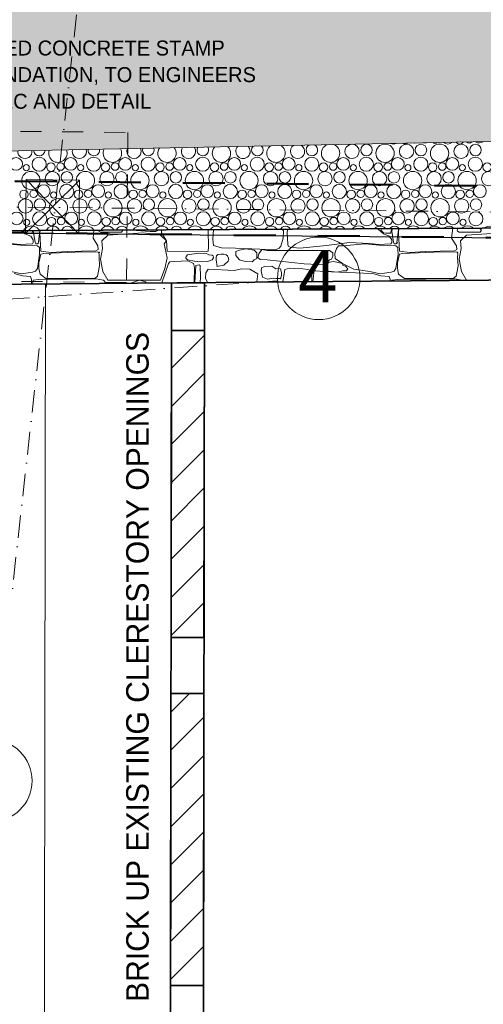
# Model space of a CAD drawing. Header units: millimetres. Extents: x -738537 to 1850049, y -250217 to 604013.
# Tile 30 of 220: x -619407 to -616314, y 76888 to 83456. Entities that reach past the tile are written whole.
import ezdxf

# ---------------------------------------------------------------- set-up
doc = ezdxf.new("R2010")
doc.units = ezdxf.units.MM
doc.header["$MEASUREMENT"] = 0
doc.set_wipeout_variables(frame=1)
for name, pattern in [('Dashed', [280, 140, -140]), ('Dot & Dashed', [280, 150, -60, 0, -70]), ('Wipeout_Contour', [1000, 0, -1000])]:
    doc.linetypes.add(name, pattern=pattern)
for name, color, linetype, lineweight in [('0_Pen_No__161', 1, 'Continuous', 5), ('0_Pen_No__170', 9, 'Continuous', 0), ('0_Pen_No__3', 30, 'Continuous', 15), ('0_Pen_No__6', 7, 'Continuous', 5), ('A_SURVEY_Pen_No__6', 7, 'Continuous', 5), ('A_WALL LOAD_Pen_No__1', 214, 'Continuous', 35), ('A_WALL LOAD_Pen_No__6', 7, 'Continuous', 5), ('BUILDING_Pen_No__2', 1, 'Continuous', 25), ('C-GRID _Pen_No__5', 4, 'Continuous', 5), ('MARKETING_Pen_No__1', 214, 'Continuous', 35)]:
    doc.layers.add(name, color=color, linetype=linetype, lineweight=lineweight)
for name, color, linetype, lineweight, true_color in [('0_Pen_No__171', 7, 'Continuous', 0, 0xdadada), ('0_Pen_No__28', 7, 'Continuous', 50, 0xff9390), ('MARKETING_Pen_No__7', 7, 'Continuous', 5, 0x9f07ff)]:
    doc.layers.add(name, color=color, linetype=linetype, lineweight=lineweight, true_color=true_color)
doc.layers.add('MARKETING', color=7, linetype='Continuous')
doc.styles.add('GENERATED_STYLE_1', font='GOTHIC.TTF')
pattern_1 = [(45, (0, 0), (-127.279217, 127.279217), [])]

# ---------------------------------------------------------------- blocks, each defined once
blk = doc.blocks.new('*X3')
at = {"layer": '0_Pen_No__170', "color": 9, "linetype": 'Continuous', "lineweight": 0}
for centre, radius in [((-617094, 82586.3), 38.4), ((-616969.9, 82565.1), 61.2), ((-616826.3, 82577.5), 47.7), ((-616730.3, 82586.3), 38.4), ((-616606.2, 82565.1), 61.2), ((-616462.6, 82577.5), 47.7), ((-616366.6, 82586.3), 38.4), ((-619430.8, 82494.1), 42.6), ((-619277.3, 82492), 47.3), ((-619198.2, 82472.9), 28.6), ((-619134.4, 82476.4), 25.1), ((-619067, 82494.1), 42.6), ((-618913.6, 82492), 47.3), ((-618834.5, 82472.9), 28.6), ((-618770.7, 82476.4), 25.1), ((-618703.3, 82494.1), 42.6), ((-618549.9, 82492), 47.3), ((-618470.8, 82472.9), 28.6), ((-618407, 82476.4), 25.1), ((-618339.6, 82494.1), 42.6), ((-618186.2, 82492), 47.3), ((-618107.1, 82472.9), 28.6), ((-618043.3, 82476.4), 25.1), ((-617975.9, 82494.1), 42.6), ((-617822.4, 82492), 47.3), ((-617743.4, 82472.9), 28.6), ((-617679.6, 82476.4), 25.1), ((-617612.2, 82494.1), 42.6), ((-617458.7, 82492), 47.3), ((-617379.7, 82472.9), 28.6), ((-617315.9, 82476.4), 25.1), ((-617248.5, 82494.1), 42.6), ((-617095, 82492), 47.3), ((-617016, 82472.9), 28.6), ((-616952.2, 82476.4), 25.1), ((-616884.8, 82494.1), 42.6), ((-616731.3, 82492), 47.3), ((-616652.3, 82472.9), 28.6), ((-616588.5, 82476.4), 25.1), ((-616521.1, 82494.1), 42.6), ((-616367.6, 82492), 47.3), ((-616288.6, 82472.9), 28.6), ((-619332.1, 82383.1), 61.2), ((-619363.4, 82468.7), 20.7), ((-619188.6, 82395.5), 47.7), ((-619092.5, 82404.3), 38.4), ((-618968.4, 82383.1), 61.2), ((-618999.7, 82468.7), 20.7), ((-618824.9, 82395.5), 47.7), ((-618728.8, 82404.3), 38.4), ((-618604.7, 82383.1), 61.2), ((-618636, 82468.7), 20.7), ((-618461.2, 82395.5), 47.7), ((-618365.1, 82404.3), 38.4), ((-618241, 82383.1), 61.2), ((-618272.3, 82468.7), 20.7), ((-618097.5, 82395.5), 47.7), ((-618001.4, 82404.3), 38.4), ((-617877.3, 82383.1), 61.2), ((-617908.5, 82468.7), 20.7), ((-617733.8, 82395.5), 47.7), ((-617637.7, 82404.3), 38.4), ((-617513.6, 82383.1), 61.2), ((-617544.8, 82468.7), 20.7), ((-617370, 82395.5), 47.7), ((-617274, 82404.3), 38.4), ((-617149.9, 82383.1), 61.2), ((-617181.1, 82468.7), 20.7), ((-617006.3, 82395.5), 47.7), ((-616910.3, 82404.3), 38.4), ((-616786.2, 82383.1), 61.2), ((-616817.4, 82468.7), 20.7), ((-616642.6, 82395.5), 47.7), ((-616546.6, 82404.3), 38.4), ((-616422.5, 82383.1), 61.2), ((-616453.7, 82468.7), 20.7), ((-616278.9, 82395.5), 47.7), ((-619378.2, 82290.9), 28.6), ((-619314.4, 82294.4), 25.1), ((-619247, 82312.2), 42.6), ((-619179.7, 82286.7), 20.7), ((-619093.6, 82310), 47.3), ((-619014.5, 82290.9), 28.6), ((-618950.7, 82294.4), 25.1), ((-618883.3, 82312.2), 42.6), ((-618816, 82286.7), 20.7), ((-618729.9, 82310), 47.3), ((-618650.8, 82290.9), 28.6), ((-618587, 82294.4), 25.1), ((-618519.6, 82312.2), 42.6), ((-618452.3, 82286.7), 20.7), ((-618366.2, 82310), 47.3), ((-618287.1, 82290.9), 28.6), ((-618223.3, 82294.4), 25.1), ((-618155.9, 82312.2), 42.6), ((-618088.5, 82286.7), 20.7), ((-618002.4, 82310), 47.3), ((-617923.4, 82290.9), 28.6), ((-617859.6, 82294.4), 25.1), ((-617792.2, 82312.2), 42.6), ((-617724.8, 82286.7), 20.7), ((-617638.7, 82310), 47.3), ((-617559.7, 82290.9), 28.6), ((-617495.9, 82294.4), 25.1), ((-617428.5, 82312.2), 42.6), ((-617361.1, 82286.7), 20.7), ((-617275, 82310), 47.3), ((-617196, 82290.9), 28.6), ((-617132.2, 82294.4), 25.1), ((-617064.8, 82312.2), 42.6), ((-616997.4, 82286.7), 20.7), ((-616911.3, 82310), 47.3), ((-616832.3, 82290.9), 28.6), ((-616768.5, 82294.4), 25.1), ((-616701.1, 82312.2), 42.6), ((-616633.7, 82286.7), 20.7), ((-616547.6, 82310), 47.3), ((-616468.6, 82290.9), 28.6), ((-616404.8, 82294.4), 25.1), ((-616337.4, 82312.2), 42.6), ((-619368.6, 82213.5), 47.7), ((-619272.5, 82222.4), 38.4), ((-619148.4, 82201.1), 61.2), ((-619004.9, 82213.5), 47.7), ((-618908.8, 82222.4), 38.4), ((-618784.7, 82201.1), 61.2), ((-618641.2, 82213.5), 47.7), ((-618545.1, 82222.4), 38.4), ((-618421, 82201.1), 61.2), ((-618277.5, 82213.5), 47.7), ((-618181.4, 82222.4), 38.4), ((-618057.3, 82201.1), 61.2), ((-617913.8, 82213.5), 47.7), ((-617817.7, 82222.4), 38.4), ((-617693.6, 82201.1), 61.2), ((-617550, 82213.5), 47.7), ((-617454, 82222.4), 38.4), ((-617329.9, 82201.1), 61.2), ((-617186.3, 82213.5), 47.7), ((-617090.3, 82222.4), 38.4), ((-616966.2, 82201.1), 61.2), ((-616822.6, 82213.5), 47.7), ((-616726.6, 82222.4), 38.4), ((-616602.5, 82201.1), 61.2), ((-616458.9, 82213.5), 47.7), ((-616362.9, 82222.4), 38.4), ((-619427, 82130.2), 42.6), ((-619273.6, 82128), 47.3), ((-619063.3, 82130.2), 42.6), ((-618909.9, 82128), 47.3), ((-618699.6, 82130.2), 42.6), ((-618546.2, 82128), 47.3), ((-618335.9, 82130.2), 42.6), ((-618182.4, 82128), 47.3), ((-617972.2, 82130.2), 42.6), ((-617818.7, 82128), 47.3), ((-617608.5, 82130.2), 42.6), ((-617455, 82128), 47.3), ((-617244.8, 82130.2), 42.6), ((-617091.3, 82128), 47.3), ((-616881.1, 82130.2), 42.6), ((-616727.6, 82128), 47.3), ((-616517.4, 82130.2), 42.6), ((-616363.9, 82128), 47.3), ((-619359.7, 82104.7), 20.7), ((-619194.5, 82108.9), 28.6), ((-619130.7, 82112.4), 25.1), ((-618996, 82104.7), 20.7), ((-618830.8, 82108.9), 28.6), ((-618767, 82112.4), 25.1), ((-618632.3, 82104.7), 20.7), ((-618467.1, 82108.9), 28.6), ((-618403.3, 82112.4), 25.1), ((-618268.5, 82104.7), 20.7), ((-618103.4, 82108.9), 28.6), ((-618039.6, 82112.4), 25.1), ((-617904.8, 82104.7), 20.7), ((-617739.7, 82108.9), 28.6), ((-617675.9, 82112.4), 25.1), ((-617541.1, 82104.7), 20.7), ((-617376, 82108.9), 28.6), ((-617312.2, 82112.4), 25.1), ((-617177.4, 82104.7), 20.7), ((-617012.3, 82108.9), 28.6), ((-616948.5, 82112.4), 25.1), ((-616813.7, 82104.7), 20.7), ((-616648.6, 82108.9), 28.6), ((-616584.8, 82112.4), 25.1), ((-616450, 82104.7), 20.7)]:
    blk.add_circle(centre, radius, dxfattribs=at)
for centre, radius, start, end in [((-616915, 82674), 47.3, 247.76258, 294.49825), ((-616836, 82654.9), 28.6, 233.90915, 308.35169), ((-616772.2, 82658.4), 25.1, 268.70177, 273.55907), ((-616704.8, 82676.1), 42.6, 258.05561, 284.20522), ((-616637.4, 82650.7), 20.7, 226.45528, 315.80556), ((-616551.3, 82674), 47.3, 231.15395, 311.10689), ((-616472.3, 82654.9), 28.6, 214.17688, 328.08396), ((-616408.5, 82658.4), 25.1, 226.60449, 315.65635), ((-616341.1, 82676.1), 42.6, 234.78407, 307.47677), ((-619372.3, 82577.5), 47.7, 175.68526, 6.57558), ((-619276.3, 82586.3), 38.4, 184.71044, 357.5504), ((-619152.1, 82565.1), 61.2, 160.7424, 21.51843), ((-619008.6, 82577.5), 47.7, 166.93087, 15.32997), ((-618912.5, 82586.3), 38.4, 173.97093, 8.28991), ((-618788.4, 82565.1), 61.2, 153.38167, 28.87917), ((-618644.9, 82577.5), 47.7, 157.82036, 24.44048), ((-618548.8, 82586.3), 38.4, 162.96834, 19.29249), ((-618424.7, 82565.1), 61.2, 145.48168, 36.77916), ((-618281.2, 82577.5), 47.7, 148.02962, 34.23121), ((-618185.1, 82586.3), 38.4, 151.21108, 31.04976), ((-618061, 82565.1), 61.2, 136.70071, 45.56013), ((-617917.5, 82577.5), 47.7, 136.98191, 45.27892), ((-617821.4, 82586.3), 38.4, 137.82756, 44.43327), ((-617697.3, 82565.1), 61.2, 126.31968, 55.94116), ((-617553.8, 82577.5), 47.7, 123.25139, 59.00945), ((-617457.7, 82586.3), 38.4, 120.32962, 61.93122), ((-617333.6, 82565.1), 61.2, 111.98738, 70.27345), ((-617190, 82577.5), 47.7, 95.31491, 86.94592), ((-619328.4, 82019.1), 61.2, 15.97955, 163.32007), ((-619184.9, 82031.5), 47.7, 4.31031, 174.98932), ((-619088.8, 82040.4), 38.4, 351.36183, 187.9378), ((-618964.7, 82019.1), 61.2, 13.82278, 165.47684), ((-618821.2, 82031.5), 47.7, 1.63579, 177.66384), ((-618725.1, 82040.4), 38.4, 347.98974, 191.30988), ((-618601, 82019.1), 61.2, 11.68634, 167.61329), ((-618457.5, 82031.5), 47.7, 358.96559, 180.33404), ((-618361.4, 82040.4), 38.4, 344.57613, 194.72349), ((-618237.3, 82019.1), 61.2, 9.56675, 169.73288), ((-618093.8, 82031.5), 47.7, 356.2939, 183.00572), ((-617997.7, 82040.4), 38.4, 341.10676, 198.19287), ((-617873.6, 82019.1), 61.2, 7.46079, 171.83883), ((-617730, 82031.5), 47.7, 353.61489, 185.68474), ((-617634, 82040.4), 38.4, 337.56533, 201.7343), ((-617509.9, 82019.1), 61.2, 5.36541, 173.93422), ((-617366.3, 82031.5), 47.7, 350.92255, 188.37708), ((-617270.3, 82040.4), 38.4, 333.93262, 205.36701), ((-617146.2, 82019.1), 61.2, 3.27767, 176.02196), ((-617002.6, 82031.5), 47.7, 348.21063, 191.089), ((-616906.6, 82040.4), 38.4, 330.18522, 209.11441), ((-616782.5, 82019.1), 61.2, 1.19474, 178.10489), ((-616638.9, 82031.5), 47.7, 345.47246, 193.82717), ((-616542.9, 82040.4), 38.4, 326.29365, 213.00597), ((-616418.8, 82019.1), 61.2, 359.11386, 180.18577), ((-616275.2, 82031.5), 47.7, 342.7008, 196.59883)]:
    blk.add_arc(centre, radius, start, end, dxfattribs=at)
blk = doc.blocks.new('Fill_2', base_point=(0, 0))
at = {"color": 254, "linetype": 'Wipeout_Contour', "lineweight": 0, "ltscale": 14005644.7295551}
blk.add_wipeout([(-629509.8, 81186.9), (-636562.3, 79781.8), (-636489.6, 79417.3), (-629462, 80817.5), (-620502.8, 81356.1), (-620540.5, 82043.7), (-601136.6, 81925.1), (-601127.3, 81469.6), (-590151.9, 81021), (-590021.9, 81719.9), (-589769.8, 81683.3), (-588537.1, 88325.9), (-581323.3, 84127), (-581890.9, 80218.2), (-581481.7, 80187.1), (-580849.5, 84486.2), (-589699.4, 89557.9), (-590288.4, 81899.2), (-594388.9, 82642), (-600414.3, 82313.5), (-600427.4, 82955.9), (-621103.7, 82547.9), (-621076.1, 81700.6)], dxfattribs=at)
at = {"layer": '0_Pen_No__170', "color": 255, "linetype": 'Continuous', "lineweight": 0, "flags": 128}
blk.add_lwpolyline([(-629509.8, 81186.9), (-636562.3, 79781.8), (-636489.6, 79417.3), (-629462, 80817.5), (-620502.8, 81356.1), (-620540.5, 82043.7), (-601136.6, 81925.1), (-601127.3, 81469.6), (-590151.9, 81021), (-590021.9, 81719.9), (-589769.8, 81683.3), (-588537.1, 88325.9), (-581323.3, 84127), (-581890.9, 80218.2), (-581481.7, 80187.1), (-580849.5, 84486.2), (-589699.4, 89557.9), (-590288.4, 81899.2), (-594388.9, 82642), (-600414.3, 82313.5), (-600427.4, 82955.9), (-621103.7, 82547.9), (-621076.1, 81700.6)], close=True, dxfattribs=at)
at = {"layer": '0_Pen_No__170', "color": 9, "linetype": 'Continuous', "lineweight": 0}
blk.add_blockref('*X3', (0, 0), dxfattribs=at)
blk = doc.blocks.new('*X284')
at = {"layer": 'MARKETING_Pen_No__7', "color": 190, "linetype": 'Continuous', "lineweight": 5, "true_color": 0x9f07ff}
for p, q in [((-619372, 82028.5), (-619396.7, 82049.7)), ((-619385.9, 82049.7), (-619372.1, 82034.4)), ((-619325.4, 82032.5), (-619319.4, 82050.1)), ((-619316.3, 82050.1), (-619317.5, 82045.9)), ((-619317.5, 82045.9), (-619304.5, 81972.8)), ((-619282.1, 81972.8), (-619273.1, 82050.3)), ((-619270.8, 82050.3), (-619272.4, 82035)), ((-618917.5, 81997.9), (-618911.4, 82052.2)), ((-618880.3, 82052.4), (-618880.3, 82052.2)), ((-618880.3, 82052.2), (-618879.3, 82044.7)), ((-618879.3, 82044.7), (-618866.8, 82037.7)), ((-618866.8, 82037.7), (-618752.6, 82037.7)), ((-618752.6, 82037.7), (-618726.9, 82038.7)), ((-618726.9, 82038.7), (-618719.4, 82051.6)), ((-618719.4, 82051.6), (-618720.8, 82053.2)), ((-618665.5, 82053.5), (-618660.2, 82051.6)), ((-618660.2, 82051.6), (-618537.3, 82042.5)), ((-618537.3, 82042.5), (-618497.9, 82044.1)), ((-618497.9, 82044.1), (-618480, 82051.6)), ((-618480, 82051.6), (-618476.8, 82054.5)), ((-618451, 82054.2), (-618461.3, 82048.7)), ((-618461.3, 82048.7), (-618460.5, 82034)), ((-618441, 82054.7), (-618451, 82054.2)), ((-618152.6, 82055.6), (-618271.2, 82055.6)), ((-618149.8, 82047.2), (-618152.6, 82055.6)), ((-618147.2, 81941.4), (-618149.8, 82047.2)), ((-618119.2, 81992), (-618114.8, 82056.4)), ((-617646.7, 82047.1), (-617655.1, 82058.8)), ((-617650, 81998.3), (-617646.7, 82047.1)), ((-617619.6, 82059), (-617621.9, 82029.5)), ((-617016.2, 82059.5), (-617021.6, 82062.1)), ((-616980, 82028.5), (-617016.2, 82059.5)), ((-616993, 82062.2), (-616994.8, 82050.7)), ((-616994.8, 82050.7), (-616980.1, 82034.4)), ((-616933.4, 82032.5), (-616926.4, 82053.1)), ((-616926.4, 82053.1), (-616927, 82062.6)), ((-616920.6, 82062.6), (-616925.5, 82045.9)), ((-616925.5, 82045.9), (-616912.5, 81972.8)), ((-616890.1, 81972.8), (-616880.7, 82054)), ((-616880.7, 82054), (-616881.7, 82062.8)), ((-616877.5, 82062.8), (-616880.4, 82035)), ((-616525.5, 81997.9), (-616518, 82064.7)), ((-616485, 82064.9), (-616488.3, 82052.2)), ((-616488.3, 82052.2), (-616487.3, 82044.7)), ((-616487.3, 82044.7), (-616474.8, 82037.7)), ((-616474.8, 82037.7), (-616360.6, 82037.7)), ((-616360.6, 82037.7), (-616334.9, 82038.7)), ((-616327.4, 82051.6), (-616338.9, 82065.7)), ((-616334.9, 82038.7), (-616327.4, 82051.6)), ((-619372.1, 82034.4), (-619357.1, 82032.5)), ((-619333.3, 82011.1), (-619372, 82028.5)), ((-619357.1, 82032.5), (-619325.4, 82032.5)), ((-619316.8, 81988.4), (-619333.3, 82011.1)), ((-619317.1, 81969), (-619316.8, 81988.4)), ((-619304.5, 81972.8), (-619300, 81961.9)), ((-619279.5, 81968.1), (-619282.1, 81972.8)), ((-619272.4, 82035), (-619265.2, 81911.3)), ((-618886.2, 81947.9), (-618917.5, 81997.9)), ((-618818.6, 82017.9), (-618858.2, 81980.3)), ((-618858.2, 81980.3), (-618855, 81930.1)), ((-618583.6, 82033.1), (-618818.6, 82017.9)), ((-618467.4, 82017.9), (-618583.6, 82033.1)), ((-618427, 81980.9), (-618467.4, 82017.9)), ((-618460.5, 82034), (-618427, 81980.9)), ((-618442.9, 81961.3), (-618427, 81980.9)), ((-618427, 81980.9), (-618423.2, 81911.7)), ((-618114.1, 81950.4), (-618119.2, 81992)), ((-617665.6, 81946), (-617650, 81998.3)), ((-617621.9, 82029.5), (-617618, 81961.2)), ((-616980.1, 82034.4), (-616965.1, 82032.5)), ((-616941.3, 82011.1), (-616980, 82028.5)), ((-616965.1, 82032.5), (-616933.4, 82032.5)), ((-616924.8, 81988.4), (-616941.3, 82011.1)), ((-616925.1, 81969), (-616924.8, 81988.4)), ((-616912.5, 81972.8), (-616908, 81961.9)), ((-616887.5, 81968.1), (-616890.1, 81972.8)), ((-616880.4, 82035), (-616873.2, 81911.3)), ((-616494.2, 81947.9), (-616525.5, 81997.9)), ((-616426.6, 82017.9), (-616466.2, 81980.3)), ((-616466.2, 81980.3), (-616463, 81930.1)), ((-616191.6, 82033.1), (-616426.6, 82017.9)), ((-619401.2, 81952.7), (-619494, 81961.7)), ((-619466, 81964), (-619406, 81955.6)), ((-619406, 81955.6), (-619322.2, 81961.2)), ((-619289.2, 81946.6), (-619401.2, 81952.7)), ((-619322.2, 81961.2), (-619317.1, 81969)), ((-619300, 81961.9), (-619290.7, 81960.6)), ((-619290.7, 81960.6), (-619279.5, 81968.1)), ((-619275.6, 81935.4), (-619289.2, 81946.6)), ((-619275.6, 81921.9), (-619275.6, 81935.4)), ((-619275.4, 81891.9), (-619275.6, 81921.9)), ((-619265.2, 81911.3), (-619197.4, 81903.3)), ((-619245.6, 81896.8), (-618985.3, 81906.9)), ((-619197.4, 81903.3), (-619090.9, 81910.6)), ((-619090.9, 81910.6), (-618898.5, 81914.1)), ((-618985.3, 81906.9), (-618881.1, 81904.1)), ((-618898.5, 81914.1), (-618883.4, 81923.5)), ((-618883.4, 81923.5), (-618886.2, 81947.9)), ((-618876.9, 81892.6), (-618881.1, 81904.1)), ((-618855, 81930.1), (-618867.2, 81857.8)), ((-618423.4, 81866.9), (-618442.9, 81961.3)), ((-618423.2, 81911.7), (-618176.6, 81908.5)), ((-618176.6, 81908.5), (-618150.4, 81911.7)), ((-618150.4, 81911.7), (-618147.2, 81941.4)), ((-618114.1, 81950.4), (-618061.9, 81933.8)), ((-618061.9, 81933.8), (-617968.4, 81932.9)), ((-617968.4, 81932.9), (-617805.5, 81924.9)), ((-617940.8, 81918.3), (-617965.8, 81909.1)), ((-617965.8, 81909.1), (-617964.7, 81882.3)), ((-617898.9, 81928), (-617940.8, 81918.3)), ((-617841.8, 81918.3), (-617898.9, 81928)), ((-617826.2, 81901.3), (-617841.8, 81918.3)), ((-617790.7, 81923.8), (-617812.8, 81893.2)), ((-617805.5, 81924.9), (-617701.3, 81921.8)), ((-617756.6, 81916.9), (-617790.7, 81923.8)), ((-617340.1, 81916.9), (-617756.6, 81916.9)), ((-617701.3, 81921.8), (-617675.9, 81931.4)), ((-617675.9, 81931.4), (-617665.6, 81946)), ((-617618, 81961.2), (-617616.6, 81944.8)), ((-617616.6, 81944.8), (-617603.2, 81938.4)), ((-617603.2, 81938.4), (-617538.1, 81931.9)), ((-617538.1, 81931.9), (-617359.3, 81948.8)), ((-617359.3, 81948.8), (-617206.9, 81969.4)), ((-617317.9, 81901), (-617340.1, 81916.9)), ((-617292.8, 81930.7), (-617305.1, 81897)), ((-617279.3, 81947.6), (-617292.8, 81930.7)), ((-617253.7, 81946.6), (-617279.3, 81947.6)), ((-617102, 81961.7), (-617253.7, 81946.6)), ((-617206.9, 81969.4), (-617074, 81964)), ((-617009.2, 81952.7), (-617102, 81961.7)), ((-617074, 81964), (-617014, 81955.6)), ((-617014, 81955.6), (-616930.2, 81961.2)), ((-616897.2, 81946.6), (-617009.2, 81952.7)), ((-616930.2, 81961.2), (-616925.1, 81969)), ((-616908, 81961.9), (-616898.7, 81960.6)), ((-616898.7, 81960.6), (-616887.5, 81968.1)), ((-616883.6, 81935.4), (-616897.2, 81946.6)), ((-616883.6, 81921.9), (-616883.6, 81935.4)), ((-616883.4, 81891.9), (-616883.6, 81921.9)), ((-616873.2, 81911.3), (-616805.4, 81903.3)), ((-616853.6, 81896.8), (-616593.3, 81906.9)), ((-616805.4, 81903.3), (-616698.9, 81910.6)), ((-616698.9, 81910.6), (-616506.5, 81914.1)), ((-616593.3, 81906.9), (-616489.1, 81904.1)), ((-616506.5, 81914.1), (-616491.4, 81923.5)), ((-616491.4, 81923.5), (-616494.2, 81947.9)), ((-616484.9, 81892.6), (-616489.1, 81904.1)), ((-616463, 81930.1), (-616475.2, 81857.8)), ((-619289.2, 81796.1), (-619275.4, 81891.9)), ((-619265.2, 81891.8), (-619279.8, 81834.5)), ((-619265.2, 81891.8), (-619245.6, 81896.8)), ((-618877.5, 81872.7), (-618876.9, 81892.6)), ((-618875.1, 81813), (-618877.5, 81872.7)), ((-618867.2, 81857.8), (-618851.5, 81776.5)), ((-618438.9, 81797.2), (-618423.4, 81866.9)), ((-618405.1, 81840.3), (-618414, 81828.5)), ((-618374.5, 81843.9), (-618405.1, 81840.3)), ((-618285.9, 81846.5), (-618374.5, 81843.9)), ((-618296.6, 81875.7), (-618297.8, 81866)), ((-618297.8, 81866), (-618287.2, 81854.2)), ((-618287.2, 81887.9), (-618296.6, 81875.7)), ((-618214.7, 81899.1), (-618287.2, 81887.9)), ((-618287.2, 81854.2), (-618240.2, 81844.9)), ((-618247.6, 81828.5), (-618285.9, 81846.5)), ((-618240.2, 81844.9), (-618197.2, 81841.8)), ((-618161.2, 81896.1), (-618214.7, 81899.1)), ((-618197.2, 81841.8), (-618153.8, 81843.6)), ((-618146.1, 81887.9), (-618161.2, 81896.1)), ((-618153.8, 81843.6), (-618123.5, 81854.2)), ((-618123.8, 81884.3), (-618146.1, 81887.9)), ((-618116.1, 81881), (-618123.8, 81884.3)), ((-618123.5, 81854.2), (-618113.5, 81868.3)), ((-618113.5, 81868.3), (-618116.1, 81881)), ((-618096.9, 81868.6), (-618097.2, 81854.9)), ((-618097.2, 81854.9), (-618090.8, 81810.3)), ((-618094.2, 81880.2), (-618096.9, 81868.6)), ((-618090.2, 81886), (-618094.2, 81880.2)), ((-618084.3, 81889.7), (-618090.2, 81886)), ((-618064.6, 81892.3), (-618084.3, 81889.7)), ((-618045.3, 81892), (-618064.6, 81892.3)), ((-618045.9, 81817.6), (-618015.3, 81845.5)), ((-618030.2, 81886.9), (-618045.3, 81892)), ((-618021.2, 81880.2), (-618030.2, 81886.9)), ((-618014.9, 81864.9), (-618021.2, 81880.2)), ((-618015.3, 81845.5), (-618012.5, 81853.8)), ((-618013.3, 81860.5), (-618014.9, 81864.9)), ((-618012.5, 81853.8), (-618013.3, 81860.5)), ((-617964.7, 81882.3), (-617940.8, 81854.2)), ((-617940.8, 81854.2), (-617902.9, 81842.4)), ((-617902.9, 81842.4), (-617855.4, 81841.3)), ((-617855.4, 81841.3), (-617841.8, 81854.2)), ((-617841.8, 81854.2), (-617825.5, 81862)), ((-617824.4, 81877.2), (-617826.2, 81901.3)), ((-617825.5, 81862), (-617824.4, 81877.2)), ((-617812.8, 81893.2), (-617819.5, 81870.7)), ((-617819.5, 81870.7), (-617803.7, 81855.8)), ((-617803.7, 81855.8), (-617756.6, 81854.2)), ((-617756.6, 81854.2), (-617509.6, 81828.4)), ((-617376.5, 81820.3), (-617340.1, 81854.2)), ((-617343.2, 81838.3), (-617366.1, 81819.2)), ((-617311.2, 81843.7), (-617343.2, 81838.3)), ((-617340.1, 81854.2), (-617327.8, 81858)), ((-617327.8, 81858), (-617318.6, 81878.6)), ((-617318.6, 81878.6), (-617317.9, 81901)), ((-617253.7, 81828.9), (-617311.2, 81843.7)), ((-617305.1, 81897), (-617303.2, 81862.3)), ((-617303.2, 81862.3), (-617253.7, 81828.9)), ((-616897.2, 81796.1), (-616883.4, 81891.9)), ((-616873.2, 81891.8), (-616887.8, 81834.5)), ((-616873.2, 81891.8), (-616853.6, 81896.8)), ((-616485.5, 81872.7), (-616484.9, 81892.6)), ((-616483.1, 81813), (-616485.5, 81872.7)), ((-616475.2, 81857.8), (-616459.5, 81776.5)), ((-619462.8, 81776.1), (-619394.1, 81761.1)), ((-619321.7, 81771.9), (-619300.8, 81777.7)), ((-619300.8, 81777.7), (-619289.2, 81796.1)), ((-619279.8, 81834.5), (-619279.5, 81797)), ((-619279.5, 81797), (-619271.4, 81758.7)), ((-618883.8, 81767.4), (-618875.1, 81813)), ((-618851.5, 81776.5), (-618818.6, 81718.3)), ((-618467.4, 81718.3), (-618438.9, 81797.2)), ((-618414, 81828.5), (-618459.9, 81700.2)), ((-618241.6, 81803.7), (-618247.6, 81828.5)), ((-618244.2, 81702), (-618241.6, 81803.7)), ((-618232.9, 81815.6), (-618237.6, 81702.5)), ((-618209.3, 81820.9), (-618232.9, 81815.6)), ((-618203.7, 81815.6), (-618209.3, 81820.9)), ((-618200.9, 81739.2), (-618203.7, 81815.6)), ((-618150, 81792.5), (-618164.7, 81766.9)), ((-617973.5, 81783.8), (-618150, 81792.5)), ((-618091.1, 81810.2), (-618045.9, 81817.6)), ((-617926.8, 81794.6), (-617973.5, 81783.8)), ((-617872.6, 81792.5), (-617926.8, 81794.6)), ((-617818.1, 81760.9), (-617872.6, 81792.5)), ((-617794.2, 81801.1), (-617796.8, 81780.2)), ((-617796.8, 81780.2), (-617787.5, 81739.4)), ((-617774.2, 81810.4), (-617794.2, 81801.1)), ((-617726, 81811), (-617774.2, 81810.4)), ((-617698.6, 81794.2), (-617726, 81811)), ((-617680.1, 81795.8), (-617698.6, 81794.2)), ((-617666.9, 81794.2), (-617680.1, 81795.8)), ((-617661.1, 81769.1), (-617666.9, 81794.2)), ((-617637.8, 81788.9), (-617651.9, 81707.1)), ((-617606.6, 81798.9), (-617637.8, 81788.9)), ((-617576.2, 81795.2), (-617606.6, 81798.9)), ((-617517.6, 81794.4), (-617576.2, 81795.2)), ((-617484, 81788.9), (-617517.6, 81794.4)), ((-617509.6, 81828.4), (-617376.5, 81820.3)), ((-617466.1, 81783.5), (-617484, 81788.9)), ((-617459.3, 81769.7), (-617466.1, 81783.5)), ((-617442.5, 81780.1), (-617445.6, 81770.4)), ((-617431.8, 81780.4), (-617442.5, 81780.1)), ((-617381.4, 81776), (-617431.8, 81780.4)), ((-617113.8, 81766.2), (-617381.4, 81776)), ((-617375.6, 81810), (-617379.7, 81794.7)), ((-617379.7, 81794.7), (-617378.7, 81787.2)), ((-617378.7, 81787.2), (-617366.1, 81780.3)), ((-617366.1, 81819.2), (-617375.6, 81810)), ((-617366.1, 81780.3), (-617290.1, 81772.7)), ((-617290.1, 81772.7), (-617251.9, 81780.3)), ((-617253.7, 81828.9), (-617177.8, 81792.4)), ((-617251.9, 81819.2), (-617253.7, 81828.9)), ((-617233.5, 81812.2), (-617251.9, 81819.2)), ((-617251.9, 81780.3), (-617226.2, 81781.2)), ((-617218.8, 81794.1), (-617233.5, 81812.2)), ((-617226.2, 81781.2), (-617218.8, 81794.1)), ((-617177.8, 81792.4), (-617070.8, 81776.1)), ((-617070.8, 81776.1), (-617002.1, 81761.1)), ((-616929.7, 81771.9), (-616908.8, 81777.7)), ((-616908.8, 81777.7), (-616897.2, 81796.1)), ((-616887.8, 81834.5), (-616887.5, 81797)), ((-616887.5, 81797), (-616879.4, 81758.7)), ((-616491.8, 81767.4), (-616483.1, 81813)), ((-616459.5, 81776.5), (-616426.6, 81718.3)), ((-619389, 81747.5), (-619443.5, 81763.8)), ((-619394.1, 81761.1), (-619321.7, 81771.9)), ((-619334.8, 81743.3), (-619389, 81747.5)), ((-619328.6, 81723.3), (-619334.8, 81743.3)), ((-619327.7, 81692.7), (-619328.6, 81723.3)), ((-619316.9, 81718.3), (-619321.3, 81692.8)), ((-619279.3, 81723.3), (-619316.9, 81718.3)), ((-618897.4, 81727.7), (-619279.3, 81723.3)), ((-619271.4, 81758.7), (-619231.8, 81729.5)), ((-619231.8, 81729.5), (-618906.4, 81729.5)), ((-618906.4, 81729.5), (-618887.2, 81744.3)), ((-618848.3, 81718.3), (-618897.4, 81727.7)), ((-618887.2, 81744.3), (-618883.8, 81767.4)), ((-618831.8, 81701.2), (-618848.3, 81718.3)), ((-618818.6, 81718.3), (-618467.4, 81718.3)), ((-618607.2, 81718.1), (-618667.7, 81698.4)), ((-618567.5, 81707.7), (-618607.2, 81718.1)), ((-618560.6, 81699.3), (-618567.5, 81707.7)), ((-618202, 81702.4), (-618200.9, 81739.2)), ((-618164.7, 81766.9), (-618168, 81730.9)), ((-618168, 81730.9), (-618154.6, 81702.8)), ((-617830.8, 81705.6), (-617826.2, 81706.9)), ((-617826.2, 81706.9), (-617818.1, 81760.9)), ((-617787.5, 81739.4), (-617753.6, 81725.4)), ((-617753.6, 81725.4), (-617713.6, 81730.8)), ((-617713.6, 81730.8), (-617698.6, 81728.8)), ((-617698.6, 81728.8), (-617666.9, 81728.8)), ((-617666.9, 81728.8), (-617659.9, 81749.5)), ((-617659.9, 81749.5), (-617661.1, 81769.1)), ((-617458.8, 81708.7), (-617459.3, 81769.7)), ((-617447.1, 81743.3), (-617451.8, 81708.8)), ((-617445.6, 81770.4), (-617447.1, 81743.3)), ((-617051.5, 81763.8), (-617113.8, 81766.2)), ((-616997, 81747.5), (-617051.5, 81763.8)), ((-617002.1, 81761.1), (-616929.7, 81771.9)), ((-616942.8, 81743.3), (-616997, 81747.5)), ((-616936.6, 81723.3), (-616942.8, 81743.3)), ((-616936.3, 81713.2), (-616936.6, 81723.3)), ((-616924.9, 81718.3), (-616925.8, 81713.3)), ((-616887.3, 81723.3), (-616924.9, 81718.3)), ((-616505.4, 81727.7), (-616887.3, 81723.3)), ((-616879.4, 81758.7), (-616839.8, 81729.5)), ((-616839.8, 81729.5), (-616514.4, 81729.5)), ((-616514.4, 81729.5), (-616495.2, 81744.3)), ((-616456.3, 81718.3), (-616505.4, 81727.7)), ((-616495.2, 81744.3), (-616491.8, 81767.4)), ((-616455.4, 81717.3), (-616456.3, 81718.3)), ((-616426.6, 81718.3), (-616348.6, 81718.3)), ((-618831, 81697), (-618831.8, 81701.2)), ((-618237.6, 81702.5), (-618237.6, 81702.1))]:
    blk.add_line(p, q, dxfattribs=at)
for p in [(-619325.4, 82032.5), (-616933.4, 82032.5), (-618876.3, 81904.3), (-616484.3, 81904.3), (-617666.9, 81728.8)]:
    blk.add_point(p, dxfattribs=at)
blk = doc.blocks.new('Fill_101', base_point=(0, 0))
at = {"color": 254, "linetype": 'Wipeout_Contour', "lineweight": 0, "ltscale": 4929436.113878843}
blk.add_wipeout([(-601141.1, 82145.1), (-620540.5, 82043.7), (-620502.4, 81348.4), (-619584.7, 80543.1), (-619660.1, 81689.9), (-601728.4, 81843.5), (-601742.2, 81492.1), (-601136.9, 81468.2)], dxfattribs=at).dxf.layer = 'MARKETING'
at = {"layer": 'MARKETING_Pen_No__1', "color": 214, "linetype": 'Continuous', "lineweight": 35, "flags": 128}
blk.add_lwpolyline([(-601141.1, 82145.1), (-620540.5, 82043.7), (-620502.4, 81348.4), (-619584.7, 80543.1), (-619660.1, 81689.9), (-601728.4, 81843.5), (-601742.2, 81492.1), (-601136.9, 81468.2)], close=True, dxfattribs=at)
at = {"layer": 'MARKETING_Pen_No__7', "color": 190, "linetype": 'Continuous', "lineweight": 5, "true_color": 0x9f07ff}
blk.add_blockref('*X284', (0, 0), dxfattribs=at)

msp = doc.modelspace()

# ---------------------------------------------------------------- hatches: boundary and pattern name
at = {"layer": 'A_WALL LOAD_Pen_No__6', "linetype": 'Continuous', "lineweight": 5, "true_color": 0x000000}
h = msp.add_hatch(dxfattribs=at)
h.set_pattern_fill('_WALL_EXTERNAL', color=18, style=0, pattern_type=2)
h.set_pattern_definition(pattern_1)
h.paths.add_polyline_path([(-618401, 77014.1), (-618181, 77014.1), (-618178.1, 78962.2), (-618398.1, 78962.2)])

# ---------------------------------------------------------------- linework, layer by layer
at = {"layer": 'A_WALL LOAD_Pen_No__1', "color": 214, "linetype": 'Continuous', "lineweight": 35, "flags": 128}
msp.add_lwpolyline([(-618401, 77014.1), (-618181, 77014.1), (-618178.1, 78962.2), (-618398.1, 78962.2)], close=True, dxfattribs=at)
at = {"layer": 'C-GRID _Pen_No__5', "color": 4, "linetype": 'Continuous', "lineweight": 5}
msp.add_circle((-619599.5, 78379.2), 275, dxfattribs=at)

# ---------------------------------------------------------------- block references
at = {"layer": '0_Pen_No__170', "color": 9, "linetype": 'Continuous', "lineweight": 0}
msp.add_blockref('Fill_2', (0, 0), dxfattribs=at)

# ---------------------------------------------------------------- next in the draw order: hatches: boundary and pattern name
at = {"layer": '0_Pen_No__171', "linetype": 'Continuous', "lineweight": 0, "true_color": 0xdadada}
h = msp.add_hatch(dxfattribs=at)
h.set_pattern_fill('EARTH', color=254, style=0, pattern_type=2)
h.set_pattern_definition([(45, (0, 0), (-275.77163, 275.77163), []), (45, (-91.9, 91.9), (-551.5433, 551.5433), []), (45, (-183.85, 183.85), (-551.5433, 551.5433), []), (135, (-275.77, 275.77), (91.923878, 91.923878), [389.99999, -389.99999])])
h.paths.add_polyline_path([(-631238.6, 89036.3), (-631416.2, 91643.8), (-617835.3, 92530.2), (-617753.3, 93259.2), (-588579.2, 89990.2), (-588759.4, 89019.1), (-590040.8, 82079.1), (-593210.4, 82111.5), (-600415.6, 82185.1), (-600427.4, 82955.9), (-621103.7, 82547.9), (-621076.1, 81700.6), (-629509.8, 81186.9), (-630697.2, 80950.3), (-631025.7, 85774.3), (-632625.9, 85665.4), (-632847.9, 88926.8)])

# ---------------------------------------------------------------- next in the draw order: linework, layer by layer
at = {"layer": '0_Pen_No__3', "color": 30, "linetype": 'Continuous', "lineweight": 15}
for points in [[(-619244.3, 75682), (-608480.7, 75666.4), (-608477, 78189.7), (-602092.9, 78177), (-602065.4, 78874.5), (-601962.1, 81500.7), (-601136.9, 81468.2), (-601139.7, 81925.1), (-609313.7, 81872.6), (-609321.2, 76510.5), (-618401.7, 76523.7), (-618394.1, 81700.7), (-619235.5, 81708.4)], [(-618401.7, 76523.7), (-609321.2, 76510.5), (-609313.6, 81778.5), (-618394.1, 81700.7)]]:
    msp.add_lwpolyline(points, close=True, dxfattribs=at)
at = {"layer": 'A_WALL LOAD_Pen_No__1', "color": 214, "linetype": 'Continuous', "lineweight": 35}
for points in [[(-601141.1, 82145.1), (-619238.7, 82030.2)], [(-619238.7, 82030.2), (-619237.3, 81810.2)], [(-619237.3, 81810.2), (-601139.7, 81925.1)], [(-618394.1, 81700.7), (-618401.7, 76523.7)], [(-618174.1, 81700.4), (-618394.1, 81700.7)], [(-618181.4, 76743.4), (-618174.1, 81700.4)]]:
    msp.add_lwpolyline(points, dxfattribs=at)

# ---------------------------------------------------------------- next in the draw order: texts
at = {"layer": 'A_SURVEY_Pen_No__6', "color": 7, "linetype": 'Continuous', "lineweight": 5, "insert": (-619123.6, 83088.8), "char_height": 100, "width": 2616.67, "attachment_point": 5, "line_spacing_factor": 1.065341, "style": 'GENERATED_STYLE_1'}
msp.add_mtext('\\A1;{\\pqc;\\fCentury Gothic|b0|i0|c0|p34;REINFORCED CONCRETE \\fCentury Gothic|b0|i0|c0|p34;STAMP COLUMN\\fCentury Gothic|b0|i0|c0|p34; FOUNDATION, TO ENGINEERS SPEC AND DETAIL}', dxfattribs=at)

# ---------------------------------------------------------------- next in the draw order: block references
at = {"layer": 'MARKETING_Pen_No__7', "color": 190, "linetype": 'Continuous', "lineweight": 5, "true_color": 0x9f07ff}
msp.add_blockref('Fill_101', (0, 0), dxfattribs=at)

# ---------------------------------------------------------------- next in the draw order: hatches: boundary and pattern name
at = {"layer": 'A_WALL LOAD_Pen_No__6', "linetype": 'Continuous', "lineweight": 5, "true_color": 0x000000}
h = msp.add_hatch(dxfattribs=at)
h.set_pattern_fill('_WALL_EXTERNAL', color=18, style=0, pattern_type=2)
h.set_pattern_definition(pattern_1)
h.paths.add_polyline_path([(-618397.6, 79334.6), (-618177.6, 79334.6), (-618174.6, 81381.6), (-618394.6, 81381.6)])

# ---------------------------------------------------------------- next in the draw order: linework, layer by layer
at = {"layer": '0_Pen_No__161', "color": 1, "linetype": 'Continuous', "lineweight": 5}
for p, q in [((-619368.6, 82030.7), (-619008.9, 82386.1)), ((-619012.6, 82027.1), (-619364.9, 82389.7))]:
    msp.add_line(p, q, dxfattribs=at)
msp.add_lwpolyline([(-619364.9, 82389.7), (-619008.9, 82386.1), (-619012.6, 82027.1), (-619368.6, 82030.7)], close=True, dxfattribs=at)
at = {"layer": '0_Pen_No__28', "color": 21, "linetype": 'Dashed', "lineweight": 50, "ltscale": 2, "true_color": 0xff9390}
for points in [[(-588172.2, 90291.8), (-588245.1, 89899.5), (-589695.7, 82082.6), (-589699.3, 81730.6), (-619887.8, 82039.1), (-619836.2, 81394.8), (-631020.6, 80584.2), (-631338.3, 85407.6), (-632947.2, 85301.4), (-633212.6, 89247.7), (-631607.2, 89357), (-631791.9, 91965.1), (-618146.2, 92850.5), (-618057.7, 93640.4)], [(-588579.2, 89990.2), (-588584.3, 89962.5), (-590040.4, 82116.1), (-590040.8, 82079.1), (-620261.9, 82387.9), (-620211, 81753.3), (-630700.5, 80998.2), (-631017.5, 85774.5), (-632626.1, 85668.4), (-632845.3, 88926.9), (-631238.6, 89036.3), (-631423.2, 91643.3), (-617835.5, 92525), (-617753.2, 93259.2)]]:
    msp.add_lwpolyline(points, close=True, dxfattribs=at)
at = {"layer": '0_Pen_No__6', "color": 7, "linetype": 'Dashed', "lineweight": 5}
msp.add_lwpolyline([(-619682.6, 82714), (-618684.7, 82703.8), (-618694.9, 81702.8), (-619692.8, 81713)], close=True, dxfattribs=at)
at = {"layer": 'A_WALL LOAD_Pen_No__1', "color": 214, "linetype": 'Continuous', "lineweight": 35, "flags": 128}
msp.add_lwpolyline([(-618397.6, 79334.6), (-618177.6, 79334.6), (-618174.6, 81381.6), (-618394.6, 81381.6)], close=True, dxfattribs=at)
at = {"layer": 'BUILDING_Pen_No__2', "color": 1, "linetype": 'Continuous', "lineweight": 25}
for p, q in [((-618430.6, 82021.6), (-619894.5, 82036.9)), ((-599809.4, 81826.4), (-618430.6, 82021.6))]:
    msp.add_line(p, q, dxfattribs=at)
at = {"layer": 'C-GRID _Pen_No__5', "color": 4, "linetype": 'Dot & Dashed', "lineweight": 5}
for p, q in [((-617529.8, 96850.4), (-619568.9, 78652.5)), ((-638117.8, 82397), (-580864.7, 81811.3)), ((-634581.5, 80563.7), (-617688.9, 81713.8)), ((-617688.9, 81713.8), (-617686.7, 81711.9)), ((-617686.7, 81711.9), (-617686.7, 81711.9))]:
    msp.add_line(p, q, dxfattribs=at)
at = {"layer": 'C-GRID _Pen_No__5', "color": 4, "linetype": 'Continuous', "lineweight": 5}
msp.add_circle((-617412.4, 81730.6), 275, dxfattribs=at)

# ---------------------------------------------------------------- next in the draw order: texts
at = {"layer": 'A_SURVEY_Pen_No__6', "color": 7, "linetype": 'Continuous', "lineweight": 5, "insert": (-618620.5, 79138.3), "char_height": 150, "attachment_point": 5, "rotation": 90, "style": 'GENERATED_STYLE_1'}
msp.add_mtext('\\A1;{\\pqc;\\fCentury Gothic|b0|i0|c0|p34;BRICK UP EXISTING \\fCentury Gothic|b0|i0|c0|p34;CLERESTORY\\fCentury Gothic|b0|i0|c0|p34; OPENINGS}', dxfattribs=at)
at = {"layer": 'C-GRID _Pen_No__5', "color": 4, "linetype": 'Continuous', "lineweight": 5, "insert": (-617549.1, 81919.5), "char_height": 350, "attachment_point": 1, "style": 'GENERATED_STYLE_1'}
msp.add_mtext('\\A1;{\\pql;\\pt0;\\fCentury Gothic|b0|i0|c0|p34;4}', dxfattribs=at)

doc.saveas('drawing.dxf')
